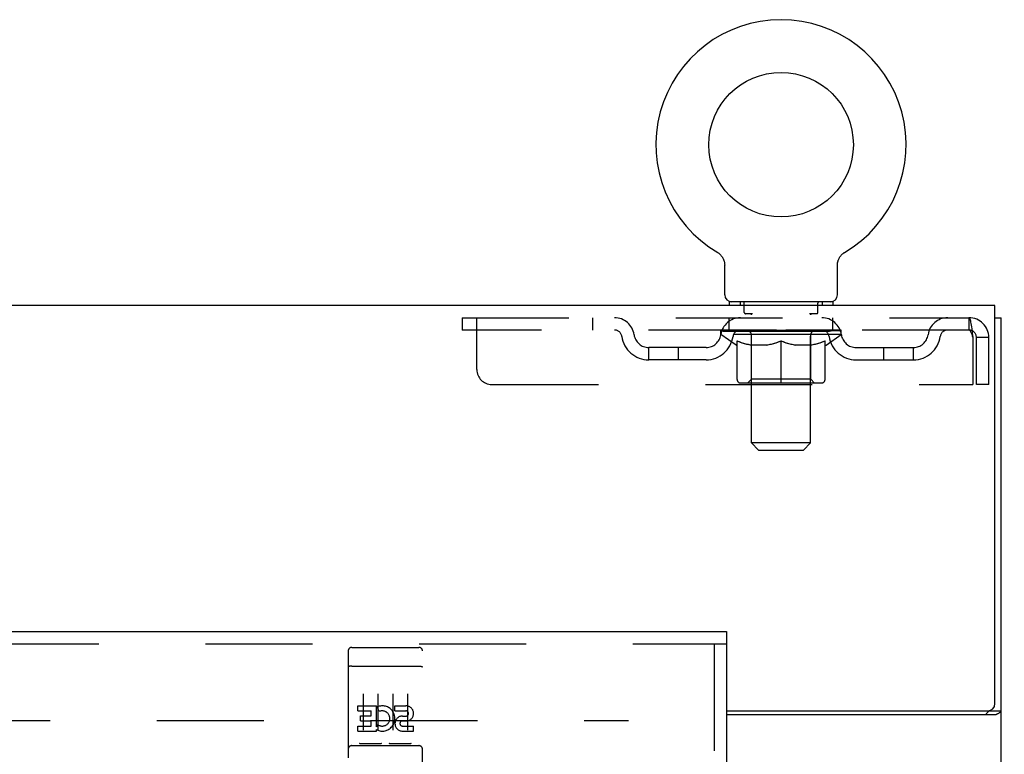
# Model space of a CAD drawing. Header units: inches. Extents: x 0 to 164, y 0 to 106.
# Tile 11 of 17: x 71.57 to 79.87, y 69.78 to 75.97. Entities that reach past the tile are written whole.
import ezdxf

# ---------------------------------------------------------------- set-up
doc = ezdxf.new("R2010")
doc.units = ezdxf.units.IN
doc.header["$LTSCALE"] = 8.999375
doc.header["$MEASUREMENT"] = 0
doc.linetypes.add('HIDDEN', pattern=[0.2, 0.1, -0.1])
doc.layers.get('0').update_dxf_attribs({"linetype": 'CONTINUOUS'})
for name, color, linetype in [('DEFAULT_2', 8, 'HIDDEN'), ('DIMENSIONS', 7, 'CONTINUOUS'), ('DOOR_ASSEMBLY', 7, 'CONTINUOUS')]:
    doc.layers.add(name, color=color, linetype=linetype)
doc.styles.get("Standard").update_dxf_attribs({"font": 'arial.ttf'})
doc.dimstyles.new('DIMSTYLE_1', dxfattribs={"dimtxt": 0.721875, "dimasz": 0.9625, "dimexe": 0.09, "dimexo": 0.07, "dimgap": 0.0375, "dimtad": 0, "dimtih": 1, "dimtoh": 1, "dimzin": 4, "dimdsep": 46, "dimtxsty": 'Standard', "dimblk": '_FILLED', "dimblk1": '_FILLED', "dimblk2": '_FILLED', "dimcen": 0.09, "dimadec": 3, "dimazin": 1, "dimtfac": 1, "dimtdec": 3, "dimtofl": 0, "dimtmove": 0, "dimatfit": 3, "dimldrblk": '_FILLED', "dimfxl": 0, "dimtolj": 1, "dimtzin": 4, "dimarcsym": 0})

# ---------------------------------------------------------------- blocks, each defined once
blk = doc.blocks.new('_FILLED')
at = {"color": 0, "linetype": 'ByBlock'}
blk.add_solid([(0, 0), (-1, 0.2), (-1, -0.2)], dxfattribs=at)
blk = doc.blocks.new('*D12')
at = {"layer": 'DIMENSIONS', "color": 2, "linetype": 'Continuous'}
for p, q in [((80.4039, 73.563), (82.5733, 73.563)), ((81.707, 73.563), (81.707, 69.3474)), ((81.707, 63.688), (81.707, 67.9036)), ((79.0159, 63.688), (82.5733, 63.688))]:
    blk.add_line(p, q, dxfattribs=at)
at = {"layer": 'DIMENSIONS', "color": 2, "linetype": 'Continuous', "xscale": 0.9625, "yscale": 0.9625, "zscale": 0.9625}
for p, rotation in [((81.707, 73.563), 90), ((81.707, 63.688), 270)]:
    blk.add_blockref('_FILLED', p, dxfattribs=dict(at, rotation=rotation))
at = {"layer": 'DIMENSIONS', "color": 2, "linetype": 'Continuous', "insert": (81.707, 68.9864), "char_height": 0.72188, "width": 1.961675, "attachment_point": 2, "line_spacing_factor": 0.9}
blk.add_mtext('9.88', dxfattribs=at)
blk = doc.blocks.new('*D13')
at = {"layer": 'DIMENSIONS', "color": 2, "linetype": 'Continuous'}
for p, q in [((78.3421, 58.4667), (78.3421, 56.5472)), ((78.3421, 57.4134), (76.4171, 57.4134)), ((79.8421, 57.4134), (81.7335, 57.4134))]:
    blk.add_line(p, q, dxfattribs=at)
at = {"layer": 'DIMENSIONS', "color": 2, "linetype": 'Continuous', "xscale": 0.9625, "yscale": 0.9625, "zscale": 0.9625}
blk.add_blockref('_FILLED', (78.3421, 57.4134), dxfattribs=at)
at = {"layer": 'DIMENSIONS', "color": 2, "linetype": 'Continuous', "xscale": 0.9625, "yscale": 0.9625, "zscale": 0.9625, "rotation": 180}
blk.add_blockref('_FILLED', (79.8421, 57.4134), dxfattribs=at)
at = {"layer": 'DIMENSIONS', "color": 2, "linetype": 'Continuous', "insert": (82.0944, 57.7744), "char_height": 0.72188, "width": 1.961675, "attachment_point": 1, "line_spacing_factor": 0.9}
blk.add_mtext('1.50', dxfattribs=at)

msp = doc.modelspace()

# ---------------------------------------------------------------- linework, layer by layer
at = {"color": 7, "linetype": 'Continuous'}
for p, q in [((77.4519, 74.0096), (77.4518, 74.0097)), ((77.4518, 74.0097), (77.4555, 74.0074)), ((77.4555, 74.0074), (77.4591, 74.005)), ((77.4591, 74.005), (77.4626, 74.0025)), ((77.4626, 74.0025), (77.4661, 73.9998)), ((77.466, 73.9999), (77.4694, 73.9971)), ((77.4694, 73.9971), (77.4727, 73.9942)), ((77.4726, 73.9942), (77.4758, 73.9912)), ((77.4758, 73.9912), (77.4788, 73.9881)), ((77.4788, 73.9882), (77.4818, 73.9849)), ((78.4945, 73.9849), (78.4975, 73.9882)), ((78.4974, 73.9881), (78.5005, 73.9912)), ((78.5005, 73.9912), (78.5037, 73.9942)), ((78.5036, 73.9942), (78.5069, 73.9971)), ((78.5069, 73.9971), (78.5103, 73.9999)), ((78.5102, 73.9998), (78.5137, 74.0025)), ((78.5137, 74.0025), (78.5172, 74.005)), ((78.5172, 74.005), (78.5208, 74.0074)), ((78.5172, 74.005), (78.5188, 74.0061)), ((78.5208, 74.0074), (78.5245, 74.0097)), ((78.5245, 74.0097), (78.5244, 74.0096)), ((77.4817, 73.985), (77.4846, 73.9816)), ((77.4845, 73.9817), (77.4873, 73.9782)), ((77.4873, 73.9783), (77.4899, 73.9747)), ((77.4898, 73.9748), (77.4923, 73.9712)), ((77.4923, 73.9712), (77.4947, 73.9675)), ((77.4946, 73.9675), (77.4969, 73.9638)), ((77.4969, 73.9638), (77.4989, 73.9599)), ((77.4989, 73.96), (77.5009, 73.9561)), ((77.5009, 73.9561), (77.5027, 73.9521)), ((77.5027, 73.9522), (77.5044, 73.9481)), ((77.5043, 73.9482), (77.5059, 73.9441)), ((77.5059, 73.9441), (77.5073, 73.9399)), ((77.5073, 73.94), (77.5085, 73.9358)), ((77.5085, 73.9358), (77.5096, 73.9316)), ((77.5096, 73.9316), (77.5106, 73.9274)), ((77.5106, 73.9274), (77.5114, 73.9231)), ((78.4631, 73.9021), (78.4632, 73.9058)), ((78.4649, 73.9231), (78.4657, 73.9274)), ((78.4657, 73.9274), (78.4667, 73.9316)), ((78.4667, 73.9316), (78.4678, 73.9358)), ((78.4678, 73.9358), (78.469, 73.94)), ((78.469, 73.9399), (78.4704, 73.9441)), ((78.4704, 73.9441), (78.4719, 73.9482)), ((78.4719, 73.9481), (78.4736, 73.9522)), ((78.4736, 73.9521), (78.4754, 73.9561)), ((78.4754, 73.9561), (78.4774, 73.96)), ((78.4773, 73.9599), (78.4794, 73.9638)), ((78.4794, 73.9638), (78.4817, 73.9675)), ((78.4816, 73.9675), (78.484, 73.9712)), ((78.484, 73.9712), (78.4865, 73.9748)), ((78.4864, 73.9747), (78.489, 73.9783)), ((78.489, 73.9782), (78.4917, 73.9817)), ((78.4917, 73.9816), (78.4946, 73.985)), ((77.5131, 73.653), (77.5131, 73.9021)), ((78.4631, 73.653), (78.4631, 73.9021)), ((77.5506, 73.593), (77.5506, 73.563)), ((78.4256, 73.593), (77.5506, 73.593)), ((78.4256, 73.593), (78.4256, 73.563)), ((79.7901, 73.459), (79.8421, 73.459)), ((79.7381, 70.1468), (79.7381, 70.1456)), ((79.7381, 70.1456), (79.8421, 70.1456))]:
    msp.add_line(p, q, dxfattribs=at)
at = {"color": 3, "linetype": 'Continuous'}
for p, q in [((79.7901, 73.563), (51.6441, 73.563)), ((79.7901, 70.2062), (79.7901, 73.563)), ((79.8421, 5.667), (79.8421, 73.459)), ((77.5296, 70.1462), (79.7301, 70.1462)), ((77.5296, 70.115), (79.8015, 70.115))]:
    msp.add_line(p, q, dxfattribs=at)
at = {"color": 7, "linetype": 'Continuous'}
for points in [[(77.5114, 73.9231), (77.512, 73.9188), (77.5125, 73.9145), (77.5129, 73.9102), (77.5131, 73.9058), (77.5131, 73.9021)], [(77.5129, 73.9102), (77.5131, 73.9058), (77.5131, 73.9021)], [(78.4632, 73.9058), (78.4634, 73.9102), (78.4638, 73.9145), (78.4643, 73.9188), (78.4649, 73.9231)], [(78.4632, 73.9058), (78.4634, 73.9102), (78.4638, 73.9145), (78.4643, 73.9188), (78.4649, 73.9231)], [(79.7199, 70.115), (79.7196, 70.1162), (79.7194, 70.1175), (79.7194, 70.119), (79.7195, 70.1205), (79.72, 70.1221), (79.7206, 70.1238), (79.7216, 70.1254), (79.7228, 70.127), (79.724, 70.1284), (79.7253, 70.1297), (79.7267, 70.131), (79.7282, 70.1323), (79.7312, 70.1349)], [(79.7312, 70.1349), (79.7327, 70.1362), (79.7341, 70.1375), (79.7353, 70.1389), (79.7363, 70.1402), (79.7371, 70.1416), (79.7377, 70.143), (79.738, 70.1443), (79.7381, 70.1456)]]:
    msp.add_lwpolyline(points, dxfattribs=at)
at = {"color": 3, "linetype": 'Continuous'}
for points in [[(79.8015, 70.115), (79.8033, 70.1165), (79.8053, 70.1181), (79.8077, 70.1196), (79.8104, 70.1212), (79.8132, 70.1227), (79.8162, 70.1242)], [(79.8162, 70.1242), (79.8222, 70.1272), (79.8251, 70.1286), (79.8279, 70.1301), (79.8305, 70.1316), (79.8329, 70.1331), (79.8352, 70.1347), (79.8373, 70.1364), (79.839, 70.1381), (79.8403, 70.1398), (79.8412, 70.1414), (79.8418, 70.1429), (79.8421, 70.1443), (79.8421, 70.1456)]]:
    msp.add_lwpolyline(points, dxfattribs=at)
at = {"color": 7, "linetype": 'Continuous'}
msp.add_circle((77.9881, 74.917), 0.609, dxfattribs=at)
for centre, radius, start, end in [((77.9881, 74.917), 1.054, 300.39934, 239.60067), ((77.5731, 73.653), 0.06, 180, 270), ((78.4031, 73.653), 0.06, 270, 360)]:
    msp.add_arc(centre, radius, start, end, dxfattribs=at)
at = {"color": 3, "linetype": 'Continuous'}
msp.add_arc((79.7301, 70.2062), 0.06, 270, 360, dxfattribs=at)
at = {"layer": 'DEFAULT_2', "color": 8, "linetype": 'HIDDEN'}
for p, q in [((77.4575, 74.0061), (77.4591, 74.005)), ((78.5245, 74.0097), (78.5245, 74.0097)), ((77.6431, 73.593), (77.6431, 73.563)), ((77.6781, 73.503), (77.6781, 73.583)), ((78.2981, 73.503), (78.2981, 73.583)), ((78.3331, 73.593), (78.3331, 73.563)), ((77.7472, 73.493), (77.6881, 73.493)), ((78.2881, 73.493), (78.2291, 73.493)), ((75.3006, 73.459), (75.3006, 73.355)), ((75.3006, 73.459), (79.5711, 73.459)), ((75.4256, 73.0215), (75.4256, 73.459)), ((76.4006, 73.459), (76.4006, 73.355)), ((77.5506, 73.355), (77.5506, 73.459)), ((77.7391, 72.403), (77.7391, 73.483)), ((78.2371, 72.403), (78.2371, 73.483)), ((78.4256, 73.355), (78.4256, 73.459)), ((79.5711, 73.459), (79.5711, 73.355)), ((79.5735, 73.4579), (79.5711, 73.459)), ((79.5711, 73.355), (75.3006, 73.355)), ((77.4819, 73.3176), (77.4819, 73.355)), ((77.4896, 73.3497), (77.4896, 73.355)), ((77.4966, 73.347), (77.4966, 73.3497)), ((77.4966, 73.347), (78.4797, 73.347)), ((77.5036, 73.347), (77.5036, 73.3497)), ((77.5044, 73.347), (77.5044, 73.3497)), ((77.5125, 73.3497), (77.5125, 73.355)), ((77.5255, 73.347), (77.5255, 73.3497)), ((77.5269, 73.347), (77.5269, 73.3497)), ((77.5498, 73.3497), (77.5498, 73.355)), ((77.5613, 73.347), (77.5613, 73.3497)), ((77.5635, 73.347), (77.5635, 73.3497)), ((77.7268, 73.3495), (77.5659, 73.3495)), ((77.6004, 73.3497), (77.6004, 73.355)), ((77.6015, 73.347), (77.6015, 73.3495)), ((77.6021, 73.347), (77.6021, 73.3495)), ((77.6044, 73.347), (77.6044, 73.3495)), ((77.6102, 73.347), (77.6102, 73.3497)), ((77.6102, 73.347), (77.6102, 73.3495)), ((77.613, 73.347), (77.613, 73.3497)), ((77.6156, 73.347), (77.6156, 73.3502)), ((77.6191, 73.347), (77.6191, 73.3495)), ((77.6305, 73.347), (77.6305, 73.3495)), ((77.6449, 73.347), (77.6449, 73.3495)), ((77.6453, 73.347), (77.6453, 73.3516)), ((77.6616, 73.347), (77.6616, 73.3495)), ((77.6616, 73.347), (77.6616, 73.3495)), ((77.6628, 73.3497), (77.6628, 73.355)), ((77.6705, 73.347), (77.6705, 73.3497)), ((77.6738, 73.347), (77.6738, 73.3497)), ((77.6812, 73.347), (77.6812, 73.3495)), ((77.6902, 73.347), (77.6902, 73.3528)), ((77.7026, 73.347), (77.7026, 73.3495)), ((77.705, 73.347), (77.705, 73.3495)), ((77.7268, 73.347), (77.7268, 73.3495)), ((77.7804, 73.3495), (77.7308, 73.3495)), ((77.735, 73.3497), (77.735, 73.355)), ((77.7405, 73.347), (77.7405, 73.3497)), ((77.7442, 73.347), (77.7442, 73.3497)), ((77.749, 73.347), (77.749, 73.3537)), ((77.7523, 73.347), (77.7523, 73.3495)), ((77.7611, 73.347), (77.7611, 73.3495)), ((77.7804, 73.347), (77.7804, 73.3495)), ((77.8402, 73.3495), (77.793, 73.3495)), ((77.8092, 73.347), (77.8092, 73.3495)), ((77.815, 73.3497), (77.815, 73.355)), ((77.818, 73.347), (77.818, 73.3497)), ((77.8199, 73.347), (77.8199, 73.3544)), ((77.822, 73.347), (77.822, 73.3497)), ((77.828, 73.347), (77.828, 73.3498)), ((77.8402, 73.347), (77.8402, 73.3495)), ((77.9046, 73.3495), (77.861, 73.3495)), ((77.8715, 73.347), (77.8715, 73.3495)), ((77.8967, 73.3495), (77.9881, 73.355)), ((77.9002, 73.3497), (77.9002, 73.355)), ((77.9007, 73.3549), (77.9002, 73.355)), ((77.9007, 73.3497), (77.9007, 73.3549)), ((77.9007, 73.347), (77.9007, 73.3497)), ((77.9038, 73.347), (77.9038, 73.3499)), ((77.9046, 73.347), (77.9046, 73.3495)), ((77.9049, 73.347), (77.9049, 73.3497)), ((77.9715, 73.3495), (77.933, 73.3495)), ((77.9374, 73.347), (77.9374, 73.3495)), ((77.9715, 73.347), (77.9715, 73.3495)), ((77.9861, 73.3498), (77.986, 73.3497)), ((77.986, 73.347), (77.986, 73.3497)), ((77.9861, 73.347), (77.9861, 73.3497)), ((77.9881, 73.3497), (77.9881, 73.355)), ((77.9902, 73.3498), (77.9903, 73.3497)), ((77.9902, 73.347), (77.9902, 73.3497)), ((77.9903, 73.347), (77.9903, 73.3497)), ((77.9918, 73.3495), (78.0433, 73.3495)), ((78.0048, 73.347), (78.0048, 73.3495)), ((78.0177, 73.3495), (78.0177, 73.3532)), ((78.0177, 73.3532), (78.0796, 73.3495)), ((78.0346, 73.3495), (78.0346, 73.3522)), ((78.0389, 73.347), (78.0389, 73.3495)), ((78.0714, 73.347), (78.0714, 73.3497)), ((78.0717, 73.347), (78.0717, 73.3495)), ((78.0717, 73.3495), (78.1153, 73.3495)), ((78.0725, 73.347), (78.0725, 73.3499)), ((78.0756, 73.3549), (78.076, 73.355)), ((78.0756, 73.3497), (78.0756, 73.3549)), ((78.0756, 73.347), (78.0756, 73.3497)), ((78.076, 73.3497), (78.076, 73.355)), ((78.1048, 73.347), (78.1048, 73.3495)), ((78.136, 73.347), (78.136, 73.3495)), ((78.1361, 73.3495), (78.1833, 73.3495)), ((78.1483, 73.347), (78.1483, 73.3498)), ((78.1543, 73.347), (78.1543, 73.3497)), ((78.1564, 73.347), (78.1564, 73.3544)), ((78.1583, 73.347), (78.1583, 73.3497)), ((78.1613, 73.3497), (78.1613, 73.355)), ((78.1671, 73.347), (78.1671, 73.3495)), ((78.1959, 73.347), (78.1959, 73.3495)), ((78.1959, 73.3495), (78.2455, 73.3495)), ((78.2152, 73.347), (78.2152, 73.3495)), ((78.224, 73.347), (78.224, 73.3495)), ((78.2273, 73.347), (78.2273, 73.3537)), ((78.2321, 73.347), (78.2321, 73.3497)), ((78.2358, 73.347), (78.2358, 73.3497)), ((78.2412, 73.3497), (78.2412, 73.355)), ((78.2495, 73.347), (78.2495, 73.3495)), ((78.2495, 73.3495), (78.4104, 73.3495)), ((78.2713, 73.347), (78.2713, 73.3495)), ((78.2737, 73.347), (78.2737, 73.3495)), ((78.2861, 73.347), (78.2861, 73.3528)), ((78.2951, 73.347), (78.2951, 73.3495)), ((78.3025, 73.347), (78.3025, 73.3497)), ((78.3058, 73.347), (78.3058, 73.3497)), ((78.3135, 73.3497), (78.3135, 73.355)), ((78.3147, 73.347), (78.3147, 73.3495)), ((78.3147, 73.347), (78.3147, 73.3495)), ((78.331, 73.347), (78.331, 73.3516)), ((78.3314, 73.347), (78.3314, 73.3495)), ((78.3458, 73.347), (78.3458, 73.3495)), ((78.3572, 73.347), (78.3572, 73.3495)), ((78.3607, 73.347), (78.3607, 73.3502)), ((78.3633, 73.347), (78.3633, 73.3497)), ((78.3661, 73.347), (78.3661, 73.3497)), ((78.3661, 73.347), (78.3661, 73.3495)), ((78.3719, 73.347), (78.3719, 73.3495)), ((78.3742, 73.347), (78.3742, 73.3495)), ((78.3748, 73.347), (78.3748, 73.3495)), ((78.3759, 73.3497), (78.3759, 73.355)), ((78.4128, 73.347), (78.4128, 73.3497)), ((78.415, 73.347), (78.415, 73.3497)), ((78.4265, 73.3497), (78.4265, 73.355)), ((78.4494, 73.347), (78.4494, 73.3497)), ((78.4508, 73.347), (78.4508, 73.3497)), ((78.4638, 73.3497), (78.4638, 73.355)), ((78.4719, 73.347), (78.4719, 73.3497)), ((78.4726, 73.347), (78.4726, 73.3497)), ((78.4797, 73.347), (78.4797, 73.3497)), ((78.4867, 73.3497), (78.4867, 73.355)), ((78.4944, 73.3176), (78.4944, 73.355)), ((78.4944, 73.3176), (77.4819, 73.3176)), ((77.6093, 73.2285), (77.4819, 73.3176)), ((77.6176, 72.9383), (77.6176, 73.2631)), ((77.7381, 72.9405), (77.7381, 73.3152)), ((77.9881, 72.9087), (77.9881, 73.2634)), ((78.2381, 72.9405), (78.2381, 73.3152)), ((78.3586, 72.9383), (78.3586, 73.2631)), ((78.367, 73.2285), (78.4944, 73.3176)), ((79.6041, 73.292), (79.6041, 72.8965)), ((79.6341, 72.8965), (79.6341, 73.292)), ((79.7381, 73.292), (79.6341, 73.292)), ((79.7381, 72.8965), (79.7381, 73.292)), ((76.8736, 73.104), (76.8736, 73.208)), ((77.3565, 73.208), (76.8736, 73.208)), ((77.1236, 73.104), (77.1236, 73.208)), ((77.6093, 73.2285), (77.6176, 73.2285)), ((77.8752, 73.2285), (77.7314, 73.2285)), ((78.2449, 73.2285), (78.1011, 73.2285)), ((78.3586, 73.2285), (78.367, 73.2285)), ((78.6198, 73.208), (79.1027, 73.208)), ((78.8527, 73.104), (78.8527, 73.208)), ((79.1027, 73.104), (79.1027, 73.208)), ((77.3565, 73.104), (76.8736, 73.104)), ((78.6198, 73.104), (79.1027, 73.104)), ((77.7381, 72.9405), (77.7063, 72.9087)), ((78.2381, 72.9405), (77.7381, 72.9405)), ((78.2381, 72.9405), (78.27, 72.9087)), ((75.5506, 72.8965), (79.6041, 72.8965)), ((78.329, 72.9087), (77.6473, 72.9087)), ((79.7381, 72.8965), (79.6341, 72.8965)), ((78.2371, 72.403), (77.7391, 72.403)), ((77.7991, 72.343), (77.7391, 72.403)), ((77.7991, 72.343), (78.1771, 72.343)), ((78.1771, 72.343), (78.2371, 72.403)), ((76.7171, 9.011), (76.7171, 70.115)), ((54.7311, 70.063), (76.7031, 70.063))]:
    msp.add_line(p, q, dxfattribs=at)
for points in [[(79.5735, 73.4579), (79.5759, 73.4548), (79.5782, 73.4496), (79.5806, 73.4425), (79.5829, 73.4334), (79.5853, 73.4226), (79.5876, 73.4101), (79.59, 73.3961), (79.5924, 73.3808), (79.5947, 73.3645), (79.5971, 73.3472), (79.5994, 73.3292), (79.6018, 73.3107), (79.6041, 73.292)], [(79.5782, 73.3515), (79.5759, 73.3534), (79.5735, 73.3546), (79.5711, 73.355)], [(79.5782, 73.3515), (79.5806, 73.3488), (79.5829, 73.3453), (79.5853, 73.3413), (79.5876, 73.3365), (79.59, 73.3313), (79.5924, 73.3255), (79.5947, 73.3193), (79.5971, 73.3128), (79.5994, 73.306), (79.6018, 73.299), (79.6041, 73.292)], [(77.6176, 73.2631), (77.6383, 73.2551), (77.6586, 73.2481), (77.6785, 73.2419), (77.6983, 73.2365), (77.7179, 73.2321), (77.7375, 73.2285)], [(77.7314, 73.2285), (77.7127, 73.2322), (77.6939, 73.2367), (77.6751, 73.242), (77.6562, 73.248), (77.637, 73.2549), (77.6176, 73.2624)], [(77.8675, 73.2285), (77.8873, 73.2321), (77.9072, 73.2367), (77.9272, 73.2421), (77.9472, 73.2483), (77.9676, 73.2555), (77.9881, 73.2634)], [(77.9881, 73.2621), (77.9687, 73.2545), (77.9496, 73.2478), (77.9308, 73.2418), (77.9122, 73.2366), (77.8936, 73.2321), (77.8752, 73.2285)], [(77.9881, 73.2634), (78.0089, 73.2554), (78.0294, 73.2482), (78.0495, 73.242), (78.0693, 73.2366), (78.0891, 73.2321), (78.1088, 73.2285)], [(78.1011, 73.2285), (78.0825, 73.2322), (78.0639, 73.2367), (78.0452, 73.2419), (78.0264, 73.2479), (78.0074, 73.2546), (77.9881, 73.2621)], [(78.2388, 73.2285), (78.2585, 73.2321), (78.2783, 73.2366), (78.2981, 73.242), (78.318, 73.2482), (78.3382, 73.2552), (78.3586, 73.2631)], [(78.3586, 73.2624), (78.3391, 73.2548), (78.3198, 73.2479), (78.3008, 73.2419), (78.2821, 73.2367), (78.2634, 73.2322), (78.2449, 73.2285)]]:
    msp.add_lwpolyline(points, dxfattribs=at)
for centre, radius, start, end in [((77.6681, 73.583), 0.01, 0, 90), ((78.3081, 73.583), 0.01, 90, 180), ((77.6881, 73.503), 0.01, 180, 270), ((77.7291, 73.483), 0.01, 0, 90), ((78.2471, 73.483), 0.01, 90, 180), ((78.2881, 73.503), 0.01, 270, 360), ((76.5845, 73.292), 0.167, 8.07163, 90), ((77.6457, 73.292), 0.167, 90, 171.92837), ((78.3306, 73.292), 0.167, 8.07163, 90), ((79.3918, 73.292), 0.167, 90, 171.92837), ((79.5711, 73.292), 0.167, 0, 90), ((76.5849, 73.2925), 0.0625, 7.98631, 90), ((77.6452, 73.2925), 0.0625, 90, 172.01369), ((77.7063, 73.3152), 0.0318, 0, 90), ((78.27, 73.3152), 0.0318, 90, 180), ((78.3311, 73.2925), 0.0625, 7.98631, 90), ((79.3914, 73.2925), 0.0625, 90, 172.01369), ((79.5711, 73.292), 0.063, 0, 90), ((76.8736, 73.333), 0.229, 187.98631, 270), ((76.8736, 73.333), 0.125, 188.07163, 270), ((77.3565, 73.333), 0.125, 270, 351.92837), ((77.3565, 73.333), 0.229, 270, 352.01369), ((78.6198, 73.333), 0.229, 187.98631, 270), ((78.6198, 73.333), 0.125, 188.07163, 270), ((79.1027, 73.333), 0.125, 270, 351.92837), ((79.1027, 73.333), 0.229, 270, 352.01369), ((75.5506, 73.0215), 0.125, 180, 270), ((77.6473, 72.9383), 0.0296, 180, 270), ((78.329, 72.9383), 0.0296, 270, 360)]:
    msp.add_arc(centre, radius, start, end, dxfattribs=at)
for centre, major_axis, ratio, start_param, end_param in [((77.9881, 73.355), (0.5062, 0.0053), 0.05963, 2.96643, 3.140963), ((77.4661, 73.3455), (0.1584, 0), 0.060556, 0.430652, 1.470503), ((77.9881, 73.355), (0.5062, 0), 0.060556, 3.141593, 3.316126), ((77.4661, 73.3401), (0.1584, 0.0017), 0.05963, 1.376596, 1.469874), ((77.9881, 73.355), (0.5062, 0.0105), 0.05688, 2.791345, 2.965878), ((77.4467, 73.3455), (0.1584, 0.0017), 0.05963, 0.25549, 1.295341), ((77.5014, 73.3455), (0.1584, -0.0017), 0.05963, 0.605815, 1.645666), ((77.9881, 73.355), (0.5062, -0.0053), 0.05963, -2.96643, -2.791898), ((77.5014, 73.3401), (0.1584, 0), 0.060556, 1.551758, 1.645036), ((77.4467, 73.3401), (0.1584, 0.0033), 0.05688, 1.20151, 1.294789), ((77.5023, 73.3419), (0.1313, 0.0014), 0.05963, 1.065228, 1.614276), ((77.4866, 73.3419), (0.1313, 0.0027), 0.05688, 0.890143, 1.43919), ((77.5329, 73.3419), (0.1313, 0), 0.060556, 1.240391, 1.789438), ((77.9881, 73.355), (0.5062, 0.0154), 0.052395, 2.616403, 2.790936), ((77.4437, 73.3455), (0.1584, 0.0033), 0.05688, 0.080405, 1.120256), ((77.5515, 73.3455), (0.1584, -0.0033), 0.05688, 0.7809, 1.820751), ((77.9881, 73.355), (0.5062, -0.0105), 0.05688, -2.791345, -2.616812), ((77.5515, 73.3401), (0.1584, -0.0017), 0.05963, 1.72692, 1.820198), ((77.4437, 73.3401), (0.1584, 0.0048), 0.052395, 1.026568, 1.119847), ((77.486, 73.3419), (0.1313, 0.004), 0.052395, 0.715201, 1.264248), ((77.5773, 73.3419), (0.1313, -0.0014), 0.05963, 1.415553, 1.9646), ((77.9881, 73.355), (0.5062, 0.0197), 0.046319, 2.441654, 2.616187), ((77.6148, 73.3455), (0.1584, -0.0048), 0.052395, 0.955842, 1.995693), ((77.4572, 73.3455), (0.1584, 0.0048), 0.052395, -0.094537, 0.945314), ((77.9881, 73.355), (0.5062, -0.0154), 0.052395, -2.616403, -2.44187), ((77.6148, 73.3401), (0.1584, -0.0033), 0.05688, 1.902006, 1.995284), ((77.4572, 73.3401), (0.1584, 0.0062), 0.046319, 0.851819, 0.945098), ((77.5007, 73.3419), (0.1313, 0.0051), 0.046319, 0.540452, 1.089499), ((77.6341, 73.3419), (0.1313, -0.0027), 0.05688, 1.590638, 2.139686), ((77.9881, 73.355), (0.5062, 0.0235), 0.038841, 2.267123, 2.441656), ((77.6895, 73.3455), (0.1584, -0.0062), 0.046319, 1.130591, 2.170442), ((77.4869, 73.3455), (0.1584, 0.0062), 0.046319, -0.269286, 0.770565), ((77.9881, 73.355), (0.5062, -0.0197), 0.046319, -2.441654, -2.267121), ((77.6895, 73.3401), (0.1584, -0.0048), 0.052395, 2.076947, 2.170226), ((77.4869, 73.3401), (0.1584, 0.0074), 0.038841, 0.677289, 0.770567), ((77.5303, 73.3419), (0.1313, 0.0061), 0.038841, 0.365921, 0.914969), ((77.7017, 73.3419), (0.1313, -0.004), 0.052395, 1.76558, 2.314627), ((77.9881, 73.355), (0.5062, 0.0266), 0.030195, 2.09281, 2.267343), ((77.7733, 73.3455), (0.1584, -0.0074), 0.038841, 1.305122, 2.344973), ((77.5319, 73.3455), (0.1584, 0.0074), 0.038841, -0.443817, 0.596034), ((77.9881, 73.355), (0.5062, -0.0235), 0.038841, -2.267123, -2.092591), ((77.7733, 73.3401), (0.1584, -0.0062), 0.046319, 2.251696, 2.344975), ((77.5319, 73.3401), (0.1584, 0.0083), 0.030195, 0.502975, 0.596254), ((77.5737, 73.3419), (0.1313, 0.0069), 0.030195, 0.191608, 0.740655), ((77.778, 73.3419), (0.1313, -0.0051), 0.046319, 1.940329, 2.489376), ((77.5906, 73.3455), (0.1584, 0.0083), 0.030195, -0.61813, 0.421721), ((77.9881, 73.355), (0.5062, 0.0288), 0.020645, 1.918687, 2.09322), ((77.8636, 73.3455), (0.1584, -0.0083), 0.030195, 1.479435, 2.519286), ((77.9881, 73.355), (0.5062, -0.0266), 0.030195, -2.09281, -1.918277), ((77.8636, 73.3401), (0.1584, -0.0074), 0.038841, 2.426227, 2.519505), ((77.5906, 73.3401), (0.1584, 0.009), 0.020645, 0.328852, 0.422131), ((77.6298, 73.3419), (0.1313, 0.0075), 0.020645, 0.017485, 0.566532), ((77.8607, 73.3419), (0.1313, -0.0061), 0.038841, 2.11486, 2.663907), ((77.6615, 73.3455), (0.1584, 0.009), 0.020645, -0.792253, 0.247598), ((77.9881, 73.355), (0.5062, 0.0302), 0.010478, 1.744704, 1.919237), ((77.9577, 73.3455), (0.1584, -0.009), 0.020645, 1.653558, 2.693409), ((77.9881, 73.355), (0.5062, -0.0288), 0.020645, -1.918687, -1.744154), ((77.9577, 73.3401), (0.1584, -0.0083), 0.030195, 2.60054, 2.693819), ((77.6615, 73.3401), (0.1584, 0.0094), 0.010478, 0.154869, 0.248148), ((77.6967, 73.3419), (0.1313, 0.0078), 0.010478, 6.126688, 6.675735), ((77.9473, 73.3419), (0.1313, -0.0069), 0.030195, 2.289173, 2.83822), ((77.7423, 73.3455), (0.1584, 0.0094), 0.010478, -0.966236, -0.000846), ((78.0527, 73.3455), (0.1584, -0.0094), 0.010478, 1.827541, 2.867392), ((77.9881, 73.355), (0.5062, -0.0302), 0.010478, -1.744704, -1.563007), ((78.0527, 73.3401), (0.1584, -0.009), 0.020645, 2.774664, 2.867942), ((78.0351, 73.3419), (0.1313, -0.0075), 0.020645, 2.463296, 3.012344), ((77.9236, 73.3455), (0.1584, 0.0094), 0.010478, 0.274201, 1.314052), ((77.8548, 73.3419), (0.1313, 0.0078), 0.010478, -0.000483, 0.504314), ((77.8306, 73.3401), (0.1584, 0.0094), 0.010478, 0.099668, 0.192946), ((77.9881, 73.355), (0.5062, 0.0302), 0.010478, -1.571421, -1.396888), ((78.1215, 73.3419), (0.1313, -0.0078), 0.010478, 2.637279, 3.14189), ((78.1457, 73.3401), (0.1584, -0.0094), 0.010478, 2.74231, 2.948646), ((78.0186, 73.3455), (0.1584, 0.009), 0.020645, 0.448184, 1.488034), ((77.9412, 73.3419), (0.1313, 0.0075), 0.020645, 0.129249, 0.678296), ((77.9236, 73.3401), (0.1584, 0.009), 0.020645, 0.273651, 0.366929), ((78.234, 73.3455), (0.1584, -0.0094), 0.010478, -3.140747, -2.175357), ((77.9881, 73.355), (0.5062, 0.0288), 0.020645, -1.397439, -1.222906), ((77.9881, 73.355), (0.5062, -0.0302), 0.010478, 1.222355, 1.396888), ((78.1127, 73.3455), (0.1584, 0.0083), 0.030195, 0.622307, 1.662158), ((78.029, 73.3419), (0.1313, 0.0069), 0.030195, 0.303372, 0.852419), ((78.2796, 73.3419), (0.1313, -0.0078), 0.010478, 2.749043, 3.29809), ((78.3148, 73.3455), (0.1584, -0.009), 0.020645, 2.893995, 3.933846), ((78.0186, 73.3401), (0.1584, 0.0083), 0.030195, 0.447774, 0.541052), ((78.3148, 73.3401), (0.1584, -0.0094), 0.010478, 2.893445, 2.986723), ((78.203, 73.3455), (0.1584, 0.0074), 0.038841, 0.79662, 1.836471), ((77.9881, 73.355), (0.5062, 0.0266), 0.030195, -1.223315, -1.048783), ((77.9881, 73.355), (0.5062, -0.0288), 0.020645, 1.048373, 1.222906), ((78.1156, 73.3419), (0.1313, 0.0061), 0.038841, 0.477686, 1.026733), ((78.3465, 73.3419), (0.1313, -0.0075), 0.020645, 2.57506, 3.124108), ((78.3857, 73.3455), (0.1584, -0.0083), 0.030195, 2.719872, 3.759723), ((78.2868, 73.3455), (0.1584, 0.0062), 0.046319, 0.971151, 2.011002), ((78.1127, 73.3401), (0.1584, 0.0074), 0.038841, 0.622087, 0.715366), ((78.3857, 73.3401), (0.1584, -0.009), 0.020645, 2.719462, 2.812741), ((77.9881, 73.355), (0.5062, 0.0235), 0.038841, -1.049002, -0.874469), ((77.9881, 73.355), (0.5062, -0.0266), 0.030195, 0.87425, 1.048783), ((78.1983, 73.3419), (0.1313, 0.0051), 0.046319, 0.652216, 1.201263), ((78.3615, 73.3455), (0.1584, 0.0048), 0.052395, 1.1459, 2.185751), ((78.4026, 73.3419), (0.1313, -0.0069), 0.030195, 2.400937, 2.949985), ((78.4444, 73.3455), (0.1584, -0.0074), 0.038841, 2.545558, 3.585409), ((78.2746, 73.3419), (0.1313, 0.004), 0.052395, 0.826965, 1.376012), ((78.203, 73.3401), (0.1584, 0.0062), 0.046319, 0.796618, 0.889896), ((78.4444, 73.3401), (0.1584, -0.0083), 0.030195, 2.545339, 2.638617), ((78.4248, 73.3455), (0.1584, 0.0033), 0.05688, 1.320842, 2.360692), ((77.9881, 73.355), (0.5062, 0.0197), 0.046319, -0.874471, -0.699939), ((77.9881, 73.355), (0.5062, -0.0235), 0.038841, 0.699936, 0.874469), ((78.4894, 73.3455), (0.1584, -0.0062), 0.046319, 2.371028, 3.410879), ((78.446, 73.3419), (0.1313, -0.0061), 0.038841, 2.226624, 2.775671), ((78.3422, 73.3419), (0.1313, 0.0027), 0.05688, 1.001907, 1.550954), ((78.4749, 73.3455), (0.1584, 0.0017), 0.05963, 1.495927, 2.535778), ((78.5191, 73.3455), (0.1584, -0.0048), 0.052395, 2.196279, 3.23613), ((78.4755, 73.3419), (0.1313, -0.0051), 0.046319, 2.052093, 2.601141), ((78.2868, 73.3401), (0.1584, 0.0048), 0.052395, 0.971367, 1.064645), ((78.4894, 73.3401), (0.1584, -0.0074), 0.038841, 2.371026, 2.464304), ((78.5102, 73.3455), (0.1584, 0), 0.060556, 1.671089, 2.71094), ((78.5326, 73.3455), (0.1584, -0.0033), 0.05688, 2.021337, 3.061188), ((77.9881, 73.355), (0.5062, 0.0154), 0.052395, -0.699723, -0.52519), ((77.9881, 73.355), (0.5062, -0.0197), 0.046319, 0.525406, 0.699939), ((78.5296, 73.3455), (0.1584, -0.0017), 0.05963, 1.846251, 2.886102), ((78.399, 73.3419), (0.1313, 0.0014), 0.05963, 1.176993, 1.72604), ((78.4903, 73.3419), (0.1313, -0.004), 0.052395, 1.877344, 2.426392), ((78.4434, 73.3419), (0.1313, 0), 0.060556, 1.352155, 1.901202), ((78.4897, 73.3419), (0.1313, -0.0027), 0.05688, 1.702402, 2.25145), ((78.474, 73.3419), (0.1313, -0.0014), 0.05963, 1.527317, 2.076364), ((78.3615, 73.3401), (0.1584, 0.0033), 0.05688, 1.146309, 1.239587), ((78.5191, 73.3401), (0.1584, -0.0062), 0.046319, 2.196495, 2.289773), ((77.9881, 73.355), (0.5062, 0.0105), 0.05688, -0.524781, -0.350248), ((77.9881, 73.355), (0.5062, -0.0154), 0.052395, 0.350657, 0.52519), ((78.4248, 73.3401), (0.1584, 0.0017), 0.05963, 1.321394, 1.414673), ((78.5326, 73.3401), (0.1584, -0.0048), 0.052395, 2.021746, 2.115024), ((77.9881, 73.355), (0.5062, 0.0053), 0.05963, -0.349695, -0.175162), ((77.9881, 73.355), (0.5062, -0.0105), 0.05688, 0.175715, 0.350248), ((78.4749, 73.3401), (0.1584, 0), 0.060556, 1.496556, 1.589835), ((78.5296, 73.3401), (0.1584, -0.0033), 0.05688, 1.846804, 1.940083), ((78.5102, 73.3401), (0.1584, -0.0017), 0.05963, 1.671719, 1.764997), ((77.9881, 73.355), (0.5062, 0), 0.060556, -0.174533, 0), ((77.9881, 73.355), (0.5062, -0.0053), 0.05963, 0.000629, 0.175162)]:
    msp.add_ellipse(centre, major_axis=major_axis, ratio=ratio, start_param=start_param, end_param=end_param, dxfattribs=at)
at = {"layer": 'DOOR_ASSEMBLY', "color": 3, "linetype": 'Continuous'}
for p, q in [((53.3421, 70.813), (77.5296, 70.813)), ((77.5296, 70.709), (77.5296, 8.417))]:
    msp.add_line(p, q, dxfattribs=at)
at = {"layer": 'DOOR_ASSEMBLY', "color": 7, "linetype": 'Continuous'}
msp.add_line((77.5296, 70.813), (77.5296, 70.709), dxfattribs=at)
at = {"layer": 'DOOR_ASSEMBLY', "color": 8, "linetype": 'HIDDEN'}
for p, q in [((53.3421, 70.709), (77.5296, 70.709)), ((74.3721, 70.6805), (74.9371, 70.6805)), ((77.4256, 70.709), (77.4256, 8.417)), ((74.3421, 70.6505), (74.3421, 68.9255)), ((74.9671, 68.9255), (74.9671, 70.6505)), ((74.3588, 70.5217), (74.358, 70.5216)), ((74.3595, 70.5218), (74.3588, 70.5217)), ((74.3603, 70.5219), (74.3595, 70.5218)), ((74.3611, 70.522), (74.3603, 70.5219)), ((74.3618, 70.522), (74.3611, 70.522)), ((74.3626, 70.5221), (74.3618, 70.522)), ((74.3634, 70.5222), (74.3626, 70.5221)), ((74.3642, 70.5222), (74.3634, 70.5222)), ((74.3651, 70.5223), (74.3642, 70.5222)), ((74.3659, 70.5223), (74.3651, 70.5223)), ((74.3667, 70.5224), (74.3659, 70.5223)), ((74.3675, 70.5224), (74.3667, 70.5224)), ((74.3684, 70.5224), (74.3675, 70.5224)), ((74.3692, 70.5225), (74.3684, 70.5224)), ((74.37, 70.5225), (74.3692, 70.5225)), ((74.3709, 70.5225), (74.37, 70.5225)), ((74.3717, 70.5225), (74.3709, 70.5225)), ((74.3717, 70.5225), (74.9371, 70.5225)), ((74.9371, 70.5225), (74.938, 70.5225)), ((74.938, 70.5225), (74.9388, 70.5225)), ((74.9388, 70.5225), (74.9397, 70.5225)), ((74.9397, 70.5225), (74.9405, 70.5224)), ((74.9405, 70.5224), (74.9413, 70.5224)), ((74.9413, 70.5224), (74.9422, 70.5224)), ((74.9422, 70.5224), (74.943, 70.5224)), ((74.943, 70.5224), (74.9438, 70.5223)), ((74.9438, 70.5223), (74.9446, 70.5223)), ((74.9446, 70.5223), (74.9455, 70.5222)), ((74.9455, 70.5222), (74.9463, 70.5221)), ((74.9463, 70.5221), (74.9471, 70.5221)), ((74.9471, 70.5221), (74.9478, 70.522)), ((74.9478, 70.522), (74.9486, 70.5219)), ((74.9486, 70.5219), (74.9494, 70.5218)), ((74.9494, 70.5218), (74.9502, 70.5218)), ((74.4671, 70.2894), (74.4671, 69.9834)), ((74.5921, 70.2894), (74.5921, 69.9834)), ((74.7171, 70.2894), (74.7171, 69.9834)), ((74.8421, 70.2894), (74.8421, 69.9834)), ((74.4228, 70.1453), (74.4228, 70.1877)), ((74.4228, 70.1877), (74.5789, 70.1877)), ((74.5789, 70.0101), (74.5789, 70.1877)), ((74.6033, 70.1396), (74.5864, 70.1787)), ((74.7352, 70.1453), (74.7352, 70.1877)), ((74.7352, 70.1877), (74.8276, 70.1877)), ((74.4228, 70.1453), (74.5363, 70.1453)), ((74.4441, 70.0604), (74.4441, 70.1028)), ((74.4441, 70.1028), (74.5363, 70.1028)), ((74.5363, 70.1028), (74.5363, 70.1453)), ((74.7352, 70.1453), (74.8276, 70.1453)), ((74.7991, 70.1014), (74.8276, 70.1014)), ((74.4228, 69.9745), (74.4228, 70.0169)), ((74.4228, 70.0169), (74.5363, 70.0169)), ((74.4441, 70.0604), (74.5363, 70.0604)), ((74.5363, 70.0169), (74.5363, 70.0604)), ((74.5789, 70.0101), (74.5919, 70.0287)), ((74.7952, 70.0604), (74.8414, 70.0604)), ((74.7991, 70.0169), (74.8915, 70.0169)), ((74.8915, 69.9745), (74.8915, 70.0169)), ((74.4228, 69.9745), (74.5789, 69.9745)), ((74.5789, 69.9745), (74.5789, 69.9868)), ((74.5824, 69.985), (74.5789, 69.9868)), ((74.7991, 69.9745), (74.8915, 69.9745)), ((74.3721, 69.8525), (74.9371, 69.8525)), ((74.6158, 69.8685), (74.4437, 69.8685)), ((74.8658, 69.8685), (74.6937, 69.8685))]:
    msp.add_line(p, q, dxfattribs=at)
for points in [[(74.358, 70.5216), (74.3576, 70.5216), (74.3573, 70.5215), (74.3569, 70.5215), (74.3565, 70.5214), (74.3562, 70.5214), (74.3558, 70.5213), (74.3555, 70.5212), (74.3551, 70.5212), (74.3548, 70.5211), (74.3544, 70.5211), (74.3541, 70.521), (74.3538, 70.5209), (74.3534, 70.5209), (74.3531, 70.5208), (74.3528, 70.5207), (74.3525, 70.5207), (74.3522, 70.5206), (74.3518, 70.5205), (74.3515, 70.5205), (74.3512, 70.5204), (74.3509, 70.5203), (74.3506, 70.5202), (74.3504, 70.5202), (74.3501, 70.5201), (74.3498, 70.52), (74.3495, 70.5199), (74.3492, 70.5199), (74.349, 70.5198), (74.3487, 70.5197), (74.3484, 70.5196), (74.3482, 70.5195), (74.3479, 70.5194), (74.3477, 70.5194), (74.3474, 70.5193), (74.3472, 70.5192), (74.347, 70.5191), (74.3467, 70.519), (74.3465, 70.5189), (74.3463, 70.5188), (74.3461, 70.5187), (74.3459, 70.5187), (74.3457, 70.5186), (74.3455, 70.5185), (74.3453, 70.5184), (74.3451, 70.5183), (74.3449, 70.5182), (74.3448, 70.5181), (74.3446, 70.518), (74.3444, 70.5179), (74.3443, 70.5178), (74.3441, 70.5177), (74.344, 70.5176), (74.3438, 70.5175), (74.3437, 70.5174), (74.3436, 70.5173), (74.3434, 70.5172), (74.3433, 70.5171), (74.3432, 70.517), (74.3431, 70.5169), (74.343, 70.5168), (74.3429, 70.5167), (74.3428, 70.5166), (74.3427, 70.5165), (74.3426, 70.5164), (74.3426, 70.5163), (74.3425, 70.5162), (74.3424, 70.5161), (74.3424, 70.516), (74.3423, 70.5159), (74.3423, 70.5158), (74.3423, 70.5157), (74.3422, 70.5156), (74.3422, 70.5155), (74.3422, 70.5154), (74.3422, 70.5153), (74.3422, 70.5152), (74.3421, 70.5151)], [(74.9502, 70.5218), (74.9509, 70.5217), (74.9513, 70.5216), (74.9517, 70.5216), (74.952, 70.5215), (74.9524, 70.5215), (74.9527, 70.5214), (74.9531, 70.5214), (74.9535, 70.5213), (74.9538, 70.5212), (74.9542, 70.5212), (74.9545, 70.5211), (74.9548, 70.5211), (74.9552, 70.521), (74.9555, 70.5209), (74.9558, 70.5209), (74.9562, 70.5208), (74.9565, 70.5207), (74.9568, 70.5207), (74.9571, 70.5206), (74.9574, 70.5205), (74.9578, 70.5205), (74.9581, 70.5204), (74.9584, 70.5203), (74.9587, 70.5202), (74.9589, 70.5202), (74.9592, 70.5201), (74.9595, 70.52), (74.9598, 70.5199), (74.9601, 70.5199), (74.9603, 70.5198), (74.9606, 70.5197), (74.9609, 70.5196), (74.9611, 70.5195), (74.9614, 70.5194), (74.9616, 70.5194), (74.9619, 70.5193), (74.9621, 70.5192), (74.9623, 70.5191), (74.9625, 70.519), (74.9628, 70.5189), (74.963, 70.5188), (74.9632, 70.5187), (74.9634, 70.5187), (74.9636, 70.5186), (74.9638, 70.5185), (74.964, 70.5184), (74.9642, 70.5183), (74.9644, 70.5182), (74.9645, 70.5181), (74.9647, 70.518), (74.9649, 70.5179), (74.965, 70.5178), (74.9652, 70.5177), (74.9653, 70.5176), (74.9655, 70.5175), (74.9656, 70.5174), (74.9657, 70.5173), (74.9659, 70.5172), (74.966, 70.5171), (74.9661, 70.517), (74.9662, 70.5169), (74.9663, 70.5168), (74.9664, 70.5167), (74.9665, 70.5166), (74.9666, 70.5165), (74.9667, 70.5164), (74.9667, 70.5163), (74.9668, 70.5162), (74.9669, 70.5161), (74.9669, 70.516), (74.967, 70.5159), (74.967, 70.5158), (74.967, 70.5157), (74.9671, 70.5156), (74.9671, 70.5155), (74.9671, 70.5154), (74.9671, 70.5153), (74.9671, 70.5152), (74.9671, 70.5151)], [(74.4437, 69.8685), (74.4435, 69.8685), (74.4433, 69.8685), (74.4431, 69.8685), (74.4429, 69.8685), (74.4427, 69.8685), (74.4425, 69.8685), (74.4423, 69.8685), (74.4421, 69.8685), (74.4419, 69.8686), (74.4418, 69.8686), (74.4416, 69.8686), (74.4414, 69.8686), (74.4412, 69.8686), (74.4411, 69.8686), (74.4409, 69.8687), (74.4407, 69.8687), (74.4406, 69.8687), (74.4404, 69.8687), (74.4403, 69.8687), (74.4401, 69.8688), (74.44, 69.8688), (74.4398, 69.8688), (74.4397, 69.8688), (74.4395, 69.8689), (74.4394, 69.8689), (74.4393, 69.8689), (74.4392, 69.869), (74.439, 69.869), (74.4389, 69.869), (74.4388, 69.8691), (74.4387, 69.8691), (74.4385, 69.8691), (74.4384, 69.8692), (74.4383, 69.8692), (74.4382, 69.8692), (74.4381, 69.8693), (74.438, 69.8693), (74.4379, 69.8694), (74.4378, 69.8694), (74.4377, 69.8694), (74.4376, 69.8695), (74.4375, 69.8695), (74.4374, 69.8696), (74.4373, 69.8696), (74.4372, 69.8697), (74.4371, 69.8697)], [(74.6221, 69.8697), (74.6221, 69.8697), (74.622, 69.8696), (74.6219, 69.8696), (74.6218, 69.8695), (74.6217, 69.8695), (74.6216, 69.8694), (74.6215, 69.8694), (74.6214, 69.8694), (74.6213, 69.8693), (74.6212, 69.8693), (74.6211, 69.8692), (74.621, 69.8692), (74.6209, 69.8692), (74.6207, 69.8691), (74.6206, 69.8691), (74.6205, 69.8691), (74.6204, 69.869), (74.6203, 69.869), (74.6201, 69.869), (74.62, 69.8689), (74.6199, 69.8689), (74.6197, 69.8689), (74.6196, 69.8688), (74.6195, 69.8688), (74.6193, 69.8688), (74.6192, 69.8688), (74.619, 69.8687), (74.6189, 69.8687), (74.6187, 69.8687), (74.6186, 69.8687), (74.6184, 69.8687), (74.6182, 69.8686), (74.6181, 69.8686), (74.6179, 69.8686), (74.6177, 69.8686), (74.6175, 69.8686), (74.6174, 69.8686), (74.6172, 69.8685), (74.617, 69.8685), (74.6168, 69.8685), (74.6166, 69.8685), (74.6164, 69.8685), (74.6162, 69.8685), (74.616, 69.8685), (74.6158, 69.8685)], [(74.6937, 69.8685), (74.6935, 69.8685), (74.6933, 69.8685), (74.6931, 69.8685), (74.6929, 69.8685), (74.6927, 69.8685), (74.6925, 69.8685), (74.6923, 69.8685), (74.6921, 69.8685), (74.6919, 69.8686), (74.6918, 69.8686), (74.6916, 69.8686), (74.6914, 69.8686), (74.6912, 69.8686), (74.6911, 69.8686), (74.6909, 69.8687), (74.6907, 69.8687), (74.6906, 69.8687), (74.6904, 69.8687), (74.6903, 69.8687), (74.6901, 69.8688), (74.69, 69.8688), (74.6898, 69.8688), (74.6897, 69.8688), (74.6896, 69.8689), (74.6894, 69.8689), (74.6893, 69.8689), (74.6892, 69.869), (74.689, 69.869), (74.6889, 69.869), (74.6888, 69.8691), (74.6887, 69.8691), (74.6885, 69.8691), (74.6884, 69.8692), (74.6883, 69.8692), (74.6882, 69.8692), (74.6881, 69.8693), (74.688, 69.8693), (74.6879, 69.8694), (74.6878, 69.8694), (74.6877, 69.8694), (74.6876, 69.8695), (74.6875, 69.8695), (74.6874, 69.8696), (74.6873, 69.8696), (74.6872, 69.8697), (74.6871, 69.8697)], [(74.8721, 69.8697), (74.8721, 69.8697), (74.872, 69.8696), (74.8719, 69.8696), (74.8718, 69.8695), (74.8717, 69.8695), (74.8716, 69.8694), (74.8715, 69.8694), (74.8714, 69.8694), (74.8713, 69.8693), (74.8712, 69.8693), (74.8711, 69.8692), (74.871, 69.8692), (74.8709, 69.8692), (74.8708, 69.8691), (74.8706, 69.8691), (74.8705, 69.8691), (74.8704, 69.869), (74.8703, 69.869), (74.8701, 69.869), (74.87, 69.8689), (74.8699, 69.8689), (74.8697, 69.8689), (74.8696, 69.8688), (74.8695, 69.8688), (74.8693, 69.8688), (74.8692, 69.8688), (74.869, 69.8687), (74.8689, 69.8687), (74.8687, 69.8687), (74.8686, 69.8687), (74.8684, 69.8687), (74.8682, 69.8686), (74.8681, 69.8686), (74.8679, 69.8686), (74.8677, 69.8686), (74.8675, 69.8686), (74.8674, 69.8686), (74.8672, 69.8685), (74.867, 69.8685), (74.8668, 69.8685), (74.8666, 69.8685), (74.8664, 69.8685), (74.8662, 69.8685), (74.866, 69.8685), (74.8658, 69.8685)]]:
    msp.add_lwpolyline(points, dxfattribs=at)
for centre, radius, start, end in [((74.3721, 70.6505), 0.03, 90, 180), ((74.9371, 70.6505), 0.03, 0, 90), ((74.6287, 70.081), 0.1065, 244.26362, 113.40274), ((74.8277, 70.1233), 0.0644, 282.29948, 90.07752), ((74.6287, 70.081), 0.0639, 234.88948, 113.40261), ((74.7991, 70.038), 0.0635, 90, 270), ((74.8276, 70.1233), 0.0219, 269.90115, 90), ((74.7991, 70.0389), 0.0219, 100.307, 270), ((74.3721, 69.8225), 0.03, 90, 180), ((74.9371, 69.8225), 0.03, 0, 90)]:
    msp.add_arc(centre, radius, start, end, dxfattribs=at)

# ---------------------------------------------------------------- dimensions: what is measured, and where the dimension line sits
at = {"layer": 'DIMENSIONS', "color": 2, "linetype": 'Continuous'}
for base, p1, p2, angle, picture, middle in [((81.7070422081, 63.6879954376), (80.3338976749, 73.5629954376), (78.9458976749, 63.6879954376), 270, '*D12', (81.7034208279, 68.6214715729)), ((78.3421, 57.4134), (79.8421, 70.115), (78.3421, 58.5367), 180, '*D13', (83.1065, 57.4094))]:
    dim = msp.add_linear_dim(base=base, p1=p1, p2=p2, angle=angle, dimstyle='DIMSTYLE_1', dxfattribs=at)
    dim.commit()
    dim.dimension.update_dxf_attribs({"geometry": picture, "text_midpoint": middle, "dimtype": 160})

doc.saveas('drawing.dxf')
